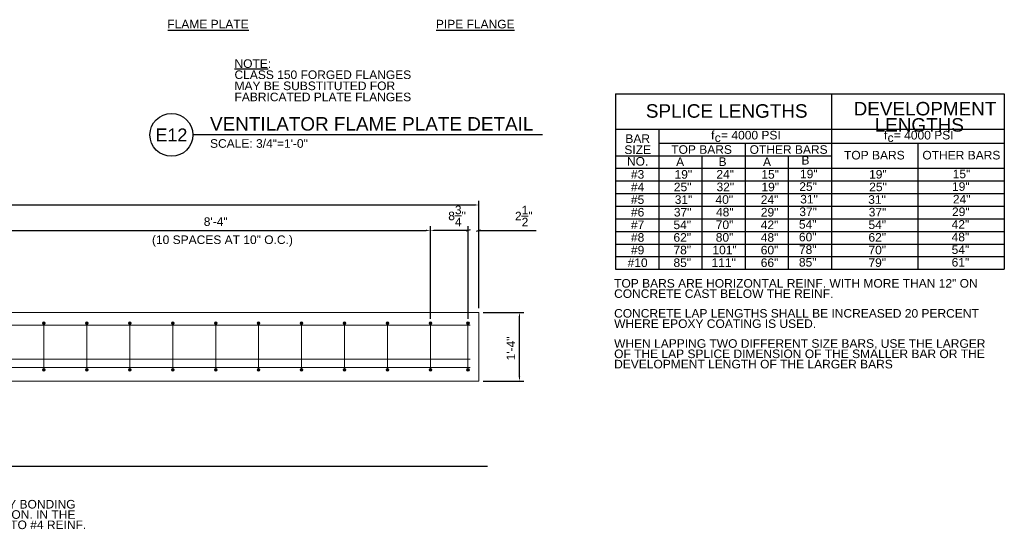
# Model space of a CAD drawing. Header units: inches. Extents: x 14731 to 15192, y 29822 to 30134.
# Tile 4 of 6: x 14954 to 15184, y 29822 to 29942. Entities that reach past the tile are written whole.
import ezdxf
from ezdxf.enums import TextEntityAlignment as Align

# ---------------------------------------------------------------- set-up
doc = ezdxf.new("R2010")
doc.units = ezdxf.units.IN
doc.header["$LTSCALE"] = 0.05
doc.header["$MEASUREMENT"] = 0
for name, color, linetype, lineweight in [('G-ANN-TTLB', 7, 'Continuous', 0), ('G-ANNO-DIM', 1, 'Continuous', 0), ('G-ANNO-TEXT', 7, 'Continuous', 30), ('S-BEAM-PRIM', 7, 'Continuous', 13), ('S-REIN-RBAR', 7, 'Continuous', 13), ('WC-REINF', 7, 'Continuous', 0)]:
    doc.layers.add(name, color=color, linetype=linetype, lineweight=lineweight)
doc.styles.add("3 4 1'-0", font='arial.ttf', dxfattribs={"height": 2})
doc.styles.add('Style-Arial', font='arial.ttf')
doc.dimstyles.new("3 4 1'-0", dxfattribs={"dimtxt": 2, "dimasz": 1, "dimexe": 1, "dimexo": 1, "dimgap": 1, "dimtad": 1, "dimdec": 0, "dimrnd": 0.0625, "dimzin": 11, "dimdsep": 46, "dimlunit": 4, "dimtxsty": "3 4 1'-0", "dimcen": 0, "dimadec": 4, "dimazin": 3, "dimtfac": 1, "dimtdec": 0, "dimtofl": 0, "dimtmove": 0, "dimatfit": 3, "dimfxl": 1, "dimtolj": 1, "dimtzin": 0, "dimarcsym": 0})

# ---------------------------------------------------------------- blocks, each defined once
blk = doc.blocks.new('REINFDOT')
at = {"layer": 'WC-REINF'}
for radius in [0.00313, 0.00187, 0.000625]:
    blk.add_circle((0, 0), radius, dxfattribs=at)
blk = doc.blocks.new('REINF. DOT_3')
at = {"layer": 'S-REIN-RBAR', "xscale": 100, "yscale": 100, "zscale": 100, "rotation": 90}
blk.add_blockref('REINFDOT', (36.533405, 24.589429), dxfattribs=at)
blk = doc.blocks.new('REINF. DOT_4')
at = {"layer": 'S-REIN-RBAR', "extrusion": (0, 0, -1), "xscale": 100, "yscale": -100, "zscale": 100, "rotation": 90}
blk.add_blockref('REINFDOT', (-36.533405, 24.589429), dxfattribs=at)
blk = doc.blocks.new('*U494')
at = {"layer": 'S-REIN-RBAR'}
blk.add_line((-0.000018, -5.444407, -0.00002), (-0.000018, 5.444408, -0.00002), dxfattribs=at)
at = {"layer": 'S-REIN-RBAR', "extrusion": (0, 0, -1), "rotation": 165}
blk.add_blockref('REINF. DOT_3', (41.65279, 19.740431, 0.00002), dxfattribs=at)
at = {"layer": 'S-REIN-RBAR', "rotation": 345}
blk.add_blockref('REINF. DOT_4', (-41.65279, -19.74043, -0.00002), dxfattribs=at)
blk = doc.blocks.new('*D522')
at = {"layer": 'G-ANNO-DIM', "color": 0, "lineweight": -2, "transparency": 16777216}
for p, q in [((15062.12, 29873.42), (15071.6, 29873.42)), ((15070.6, 29858.42), (15070.6, 29872.42)), ((15062.12, 29857.42), (15071.6, 29857.42))]:
    blk.add_line(p, q, dxfattribs=at)
at = {"layer": 'G-ANNO-DIM', "color": 0, "transparency": 16777216}
for points in [[(15070.43, 29872.42), (15070.77, 29872.42), (15070.6, 29873.42)], [(15070.43, 29858.42), (15070.77, 29858.42), (15070.6, 29857.42)]]:
    blk.add_solid(points, dxfattribs=at)
at = {"layer": 'G-ANNO-DIM', "color": 0, "transparency": 16777216, "insert": (15068.59, 29865.03), "char_height": 2, "attachment_point": 5, "rotation": 90, "style": "3 4 1'-0"}
blk.add_mtext('\\A1;1\'-4"', dxfattribs=at)
blk = doc.blocks.new('_Oblique_0.3')
at = {"color": 0, "linetype": 'ByBlock', "lineweight": -2}
for p, q in [((0, 0), (-1, 0)), ((0.5, 0.166667), (-0.5, -0.166667))]:
    blk.add_line(p, q, dxfattribs=at)
blk = doc.blocks.new('*D525')
at = {"layer": 'G-ANNO-DIM', "color": 0, "lineweight": -2, "transparency": 16777216}
for p, q in [((15049.87, 29871.95), (15049.87, 29893.55)), ((15058.62, 29871.95), (15058.62, 29893.55)), ((15057.62, 29892.55), (15050.87, 29892.55))]:
    blk.add_line(p, q, dxfattribs=at)
at = {"layer": 'G-ANNO-DIM', "color": 0, "transparency": 16777216}
blk.add_solid([(15050.87, 29892.72), (15050.87, 29892.38), (15049.87, 29892.55)], dxfattribs=at)
at = {"layer": 'G-ANNO-DIM', "color": 0, "lineweight": -2, "transparency": 16777216}
blk.add_blockref('_Oblique_0.3', (15058.62, 29892.55), dxfattribs=at)
at = {"layer": 'G-ANNO-DIM', "color": 0, "transparency": 16777216, "insert": (15056.07, 29895.92), "char_height": 2, "attachment_point": 5, "style": "3 4 1'-0"}
blk.add_mtext('\\A1;8{\\H1x;\\S3/4;}"', dxfattribs=at)
blk = doc.blocks.new('*D526')
at = {"layer": 'G-ANNO-DIM', "color": 0, "lineweight": -2, "transparency": 16777216}
for p, q in [((15058.62, 29871.95), (15058.62, 29893.55)), ((15061.12, 29874.42), (15061.12, 29893.55)), ((15057.62, 29892.55), (15056.62, 29892.55)), ((15062.12, 29892.55), (15074.51, 29892.55))]:
    blk.add_line(p, q, dxfattribs=at)
blk.add_blockref('_Oblique_0.3', (15058.62, 29892.55), dxfattribs=at)
at = {"layer": 'G-ANNO-DIM', "color": 0, "lineweight": -2, "transparency": 16777216, "rotation": 180}
blk.add_blockref('_Oblique_0.3', (15061.12, 29892.55), dxfattribs=at)
at = {"layer": 'G-ANNO-DIM', "color": 0, "transparency": 16777216, "insert": (15071.61, 29895.89), "char_height": 2, "attachment_point": 5, "style": "3 4 1'-0"}
blk.add_mtext('\\A1;2{\\H1x;\\S1/2;}"', dxfattribs=at)
blk = doc.blocks.new('*D527')
at = {"layer": 'G-ANNO-DIM', "color": 0, "lineweight": -2, "transparency": 16777216}
for p, q in [((14743.12, 29874.42), (14743.12, 29899.47)), ((14744.12, 29898.47), (15060.12, 29898.47)), ((15061.12, 29874.42), (15061.12, 29899.47))]:
    blk.add_line(p, q, dxfattribs=at)
at = {"layer": 'G-ANNO-DIM', "color": 0, "transparency": 16777216}
for points in [[(14744.12, 29898.64), (14744.12, 29898.3), (14743.12, 29898.47)], [(15060.12, 29898.64), (15060.12, 29898.3), (15061.12, 29898.47)]]:
    blk.add_solid(points, dxfattribs=at)
at = {"layer": 'G-ANNO-DIM', "color": 0, "transparency": 16777216, "insert": (14902.12, 29900.49), "char_height": 2, "attachment_point": 5, "style": "3 4 1'-0"}
blk.add_mtext('\\A1;26\'-6"', dxfattribs=at)
blk = doc.blocks.new('*D521')
at = {"layer": 'G-ANNO-DIM', "color": 0, "lineweight": -2, "transparency": 16777216}
for p, q in [((14949.87, 29871.95), (14949.87, 29893.55)), ((15049.87, 29871.95), (15049.87, 29893.55)), ((14950.87, 29892.55), (15048.87, 29892.55))]:
    blk.add_line(p, q, dxfattribs=at)
at = {"layer": 'G-ANNO-DIM', "color": 0, "transparency": 16777216}
for points in [[(14950.87, 29892.72), (14950.87, 29892.38), (14949.87, 29892.55)], [(15048.87, 29892.72), (15048.87, 29892.38), (15049.87, 29892.55)]]:
    blk.add_solid(points, dxfattribs=at)
at = {"layer": 'G-ANNO-DIM', "color": 0, "transparency": 16777216, "insert": (14999.87, 29894.57), "char_height": 2, "attachment_point": 5, "style": "3 4 1'-0"}
blk.add_mtext('\\A1;8\'-4"', dxfattribs=at)

msp = doc.modelspace()

# ---------------------------------------------------------------- linework, layer by layer
at = {"layer": 'G-ANNO-TEXT'}
for p, q in [((14988.68717, 29939.25382467, 6.159469), (15007.561256, 29939.25382467, 6.159469)), ((15051.228548, 29939.25382467, 6.159469), (15069.430105, 29939.25382467, 6.159469)), ((15004.266579, 29930.22165167, 0.879941), (15012.053267, 29930.22165167, 0.879941)), ((15092.97365, 29924.41264467, 1.759843), (15092.973389, 29883.48921167, 1.759843)), ((15092.97365, 29924.41264467, 1.759843), (15143.267526, 29924.41264467, 1.759843)), ((15143.267526, 29924.41264467, 1.759843), (15143.267223, 29883.48896667, 1.759843)), ((15143.267484, 29924.41244767, 1.759843), (15183.502678, 29924.41244767, 1.759843)), ((15183.502678, 29924.41244767, 1.759843), (15183.502375, 29883.48876967, 1.759843)), ((15143.267484, 29922.31257967, 1.759843), (15143.267223, 29883.48896667, 1.759843)), ((15092.973608, 29916.13630867, 1.759843), (15143.267507, 29916.13630867, 1.759843)), ((15103.032291, 29916.13630867, 1.759843), (15103.032071, 29883.48916267, 1.759843)), ((15143.267443, 29916.13611267, 1.759843), (15183.502659, 29916.13611267, 1.759843)), ((15075.955018, 29914.81098567), (14994.548283, 29914.81098567)), ((15103.032269, 29912.90128667, 1.759843), (15143.267478, 29912.90101667, 1.759843)), ((15123.149832, 29912.90101667, 1.759843), (15123.149581, 29883.48906467, 1.759843)), ((15143.267421, 29912.90109067, 1.759843), (15183.50263, 29912.90081967, 1.759843)), ((15163.384983, 29912.90081967, 1.759843), (15163.384733, 29883.48886767, 1.759843)), ((15092.973567, 29909.95984167, 1.759843), (15143.267452, 29909.95984167, 1.759843)), ((15113.090993, 29909.95984167, 1.759843), (15113.090758, 29883.48911367, 1.759843)), ((15133.208633, 29909.95984167, 1.759843), (15133.208398, 29883.48901567, 1.759843)), ((15092.973547, 29907.01866667, 1.759843), (15143.267426, 29907.01866667, 1.759843)), ((15143.267381, 29907.01846967, 1.759843), (15183.502578, 29907.01846967, 1.759843)), ((15092.973527, 29904.07749167, 1.759843), (15143.2674, 29904.07749167, 1.759843)), ((15143.267361, 29904.07729467, 1.759843), (15183.502552, 29904.07729467, 1.759843)), ((15092.973507, 29901.13631667, 1.759843), (15143.267374, 29901.13631667, 1.759843)), ((15143.267342, 29901.13611967, 1.759843), (15183.502525, 29901.13611967, 1.759843)), ((15092.973488, 29898.19514167, 1.759843), (15143.267347, 29898.19514167, 1.759843)), ((15143.267322, 29898.19494467, 1.759843), (15183.502499, 29898.19494467, 1.759843)), ((15092.973468, 29895.25396667, 1.759843), (15143.267321, 29895.25396667, 1.759843)), ((15143.267302, 29895.25376967, 1.759843), (15183.502473, 29895.25376967, 1.759843)), ((15092.973448, 29892.31278567, 1.759843), (15143.267295, 29892.31253967, 1.759843)), ((15143.267282, 29892.31253967, 1.759843), (15183.502447, 29892.31234367, 1.759843)), ((15092.973428, 29889.37161067, 1.759843), (15143.267269, 29889.37136467, 1.759843)), ((15143.267263, 29889.37136467, 1.759843), (15183.502421, 29889.37116867, 1.759843)), ((15092.973409, 29886.43042967, 1.759843), (15143.267249, 29886.43018467, 1.759843)), ((15143.267243, 29886.43018467, 1.759843), (15183.502401, 29886.42998767, 1.759843)), ((15092.973389, 29883.48921167, 1.759843), (15143.267229, 29883.48896667, 1.759843)), ((15143.267223, 29883.48896667, 1.759843), (15183.502381, 29883.48876967, 1.759843)), ((15063.161649, 29837.47326967), (14752.290316, 29837.47326967))]:
    msp.add_line(p, q, dxfattribs=at)
msp.add_circle((14989.550617, 29914.81098567), 4.99766557, dxfattribs=at)
at = {"layer": 'S-BEAM-PRIM'}
msp.add_3dface([(14743.118178, 29873.42474967), (14743.118178, 29857.42474967), (15061.118178, 29857.42474967), (15061.118178, 29873.42474967)], dxfattribs=at)
at = {"layer": 'S-REIN-RBAR'}
for p, q in [((14745.118178, 29870.42474967), (15059.118178, 29870.42474967)), ((14745.118178, 29862.54974967), (15059.118178, 29862.54974967)), ((14745.118178, 29860.54974967), (15059.118178, 29860.54974967))]:
    msp.add_line(p, q, dxfattribs=at)

# ---------------------------------------------------------------- block references
at = {"layer": 'S-REIN-RBAR', "extrusion": (0, 0, -1)}
for p in [(-14959.86816, 29865.50314667, 0.00002), (-14969.86816, 29865.50314667, 0.00002), (-14979.86816, 29865.50314667, 0.00002), (-14989.86816, 29865.50314667, 0.00002), (-14999.86816, 29865.50314667, 0.00002), (-15009.86816, 29865.50314667, 0.00002), (-15019.86816, 29865.50314667, 0.00002), (-15029.86816, 29865.50314667, 0.00002), (-15039.86816, 29865.50314667, 0.00002), (-15049.86816, 29865.50314667, 0.00002), (-15058.61816, 29865.50314667, 0.00002)]:
    msp.add_blockref('*U494', p, dxfattribs=at)

# ---------------------------------------------------------------- texts
at = {"layer": 'G-ANN-TTLB', "color": 7, "linetype": 'Continuous', "lineweight": 25, "style": 'Style-Arial'}
msp.add_text('SPLICE LENGTHS', height=3.149606, dxfattribs=at).set_placement((15100.033847, 29918.81237167, -1.759823))
at = {"layer": 'G-ANN-TTLB', "color": 7, "linetype": 'Continuous', "lineweight": 25, "insert": (15148.416866, 29915.52142167, -1.759823), "char_height": 3.149606, "attachment_point": 7, "line_spacing_factor": 0.72, "style": 'Style-Arial'}
msp.add_mtext('\\fArial|b0|i0|c00|p39;DEVELOPMENT \\P    LENGTHS', dxfattribs=at)
at = {"layer": 'G-ANN-TTLB', "color": 7, "linetype": 'Continuous', "lineweight": 18, "char_height": 2, "attachment_point": 1, "line_spacing_factor": 0.72}
for s, insert in [('\\fArial|b0|i0|c00|p39;TOP BARS ARE HORIZONTAL REINF. WITH MORE THAN 12" ON\\PCONCRETE CAST BELOW THE REINF.', (15092.64799, 29881.20738567, -1.759823)), ('\\fArial|b0|i0|c00|p39;CONCRETE LAP LENGTHS SHALL BE INCREASED 20 PERCENT\\PWHERE EPOXY COATING IS USED.', (15092.64799, 29874.21057967, -1.759823)), ('\\fArial|b0|i0|c00|p39;WHEN LAPPING TWO DIFFERENT SIZE BARS, USE THE LARGER\\POF THE LAP SPLICE DIMENSION OF THE SMALLER BAR OR THE\\PDEVELOPMENT LENGTH OF THE LARGER BARS', (15092.64799, 29867.17871267, -1.759823)), ('\\fArial|b0|i0|c00|p39;NOTES:\\PPROVIDE ELECTRICAL CONTINUITY WITHIN THE PRECAST ROOF PANEL BY BONDING\\PAT 4\'-0" O.C.  ACROSS TOP OF STIRRUPS TO END ANGLES IN ONE DIRECTION. IN THE \\POTHER DIRECTION, ELECTRICALLY BOND #4 BARS FROM BOTTOM PLATE TO #4 REINF.', (14850.659129, 29832.11666667, -3.519665))]:
    msp.add_mtext(s, dxfattribs=dict(at, insert=insert))
at = {"layer": 'G-ANNO-TEXT', "color": 7, "linetype": 'Continuous', "lineweight": 25, "style": 'Style-Arial'}
msp.add_text('VENTILATOR FLAME PLATE DETAIL', height=3.149606, dxfattribs=at).set_placement((14998.548282, 29915.81098467))
at = {"layer": 'G-ANNO-TEXT', "color": 7, "linetype": 'Continuous', "lineweight": 18, "style": 'Style-Arial'}
msp.add_text('E12', height=3, dxfattribs=at).set_placement((14989.550617, 29914.81098567), align=Align.MIDDLE_CENTER)
at = {"layer": 'G-ANNO-TEXT', "style": 'Style-Arial'}
for s, p in [('f  = 4000 PSI', (15123.334022, 29913.74488067, 1.759843)), ('f  = 4000 PSI', (15163.569174, 29913.74468367, 1.759843)), ('c', (15116.783416, 29913.15840367, 1.759843)), ('c', (15157.018567, 29913.15820667, 1.759843)), ('TOP BARS', (15113.010129, 29910.39916167, 1.759843)), ('OTHER BARS', (15133.275712, 29910.39916167, 1.759843)), ('NO.', (15098.114701, 29907.64045967, 1.759843)), ('A', (15108.01447, 29907.55005167, 1.759843)), ('B', (15117.889522, 29907.56721967, 1.759843)), ('A', (15128.251106, 29907.54707067, 1.759843)), ('B', (15137.199738, 29907.90101867, 1.759843)), ('TOP BARS', (15153.245281, 29909.08223367, 1.759843)), ('OTHER BARS', (15173.510864, 29909.08223367, 1.759843)), ('19"', (15108.764517, 29904.60887667, 1.759843)), ('24"', (15118.507216, 29904.62604467, 1.759843)), ('15"', (15128.986446, 29904.60589567, 1.759843)), ('19"', (15137.979088, 29904.70878067, 1.759843)), ('19"', (15154.066136, 29904.62584867, 1.759843)), ('15"', (15173.538008, 29904.70858467, 1.759843)), ('#3', (15098.114701, 29904.60887667, 1.759843)), ('#4', (15098.114682, 29901.66770167, 1.759843)), ('25"', (15108.602752, 29901.66770167, 1.759843)), ('32"', (15118.536628, 29901.68486967, 1.759843)), ('19"', (15129.001152, 29901.66472067, 1.759843)), ('25"', (15137.817324, 29901.76760567, 1.759843)), ('25"', (15154.095547, 29901.68467367, 1.759843)), ('19"', (15173.376244, 29901.76740967, 1.759843)), ('#5', (15098.114662, 29898.72652667, 1.759843)), ('31"', (15108.808634, 29898.72652667, 1.759843)), ('40"', (15118.301334, 29898.74369467, 1.759843)), ('24"', (15128.839387, 29898.72354567, 1.759843)), ('31"', (15138.023206, 29898.82643067, 1.759843)), ('31"', (15153.860253, 29898.74349867, 1.759843)), ('24"', (15173.582126, 29898.82623467, 1.759843)), ('#6', (15098.114642, 29895.78535167, 1.759843)), ('37"', (15108.602752, 29895.78535167, 1.759843)), ('48"', (15118.418981, 29895.80251967, 1.759843)), ('29"', (15128.854093, 29895.78237067, 1.759843)), ('37"', (15137.817324, 29895.88525567, 1.759843)), ('37"', (15153.9779, 29895.80232367, 1.759843)), ('29"', (15173.376244, 29895.88505967, 1.759843)), ('#7', (15098.114622, 29892.84417667, 1.759843)), ('54"', (15108.514517, 29892.84417667, 1.759843)), ('70"', (15118.360157, 29892.86134467, 1.759843)), ('42"', (15128.839387, 29892.84119567, 1.759843)), ('54"', (15137.729089, 29892.94408067, 1.759843)), ('54"', (15153.919077, 29892.86114867, 1.759843)), ('42"', (15173.288008, 29892.94388467, 1.759843)), ('#8', (15098.114602, 29889.90299567, 1.759843)), ('62"', (15108.51451, 29889.90300167, 1.759843)), ('80"', (15118.360151, 29889.92016967, 1.759843)), ('48"', (15128.839381, 29889.90002067, 1.759843)), ('60"', (15137.729082, 29890.00290567, 1.759843)), ('62"', (15153.919071, 29889.91997367, 1.759843)), ('48"', (15173.288002, 29890.00270967, 1.759843)), ('#9', (15098.114583, 29886.96182067, 1.759843)), ('78"', (15108.514491, 29886.96182667, 1.759843)), ('101"', (15118.360131, 29886.97899467, 1.759843)), ('60"', (15128.839361, 29886.95884567, 1.759843)), ('78"', (15137.729062, 29887.06173067, 1.759843)), ('70"', (15153.919051, 29886.97879867, 1.759843)), ('54"', (15173.287982, 29887.06153467, 1.759843)), ('#10', (15098.114563, 29884.02063967, 1.759843)), ('85"', (15108.514471, 29884.02064567, 1.759843)), ('111"', (15118.152794, 29884.03781467, 1.759843)), ('66"', (15128.839342, 29884.01766567, 1.759843)), ('85"', (15137.729043, 29884.12055067, 1.759843)), ('79"', (15153.919031, 29884.03761767, 1.759843)), ('61"', (15173.287962, 29884.12035367, 1.759843))]:
    msp.add_text(s, height=2, dxfattribs=at).set_placement(p, align=Align.CENTER)
at = {"layer": 'G-ANNO-TEXT', "color": 7, "char_height": 2, "attachment_point": 1, "style": "3 4 1'-0"}
for s, insert, line_spacing_factor in [('FLAME PLATE', (14988.600024, 29941.63529267, 0.879941), 0.6), ('PIPE FLANGE', (15051.141402, 29941.63529267, 0.879941), 0.6), ('\\pt12;NOTE:\\PCLASS 150 FORGED FLANGES\\PMAY BE SUBSTITUTED FOR\\PFABRICATED PLATE FLANGES', (15004.248355, 29932.42612467, 0.879941), 0.776524), ('(10 SPACES AT 10" O.C.)', (14985.029042, 29891.37260667), 0.6)]:
    msp.add_mtext(s, dxfattribs=dict(at, insert=insert, line_spacing_factor=line_spacing_factor))
at = {"layer": 'G-ANNO-TEXT', "color": 7, "linetype": 'Continuous', "lineweight": 18, "insert": (14998.548282, 29913.80798167), "char_height": 2, "attachment_point": 1, "line_spacing_factor": 0.72}
msp.add_mtext('\\fArial|b0|i0|c00|p39;SCALE: 3/4"=1\'-0"', dxfattribs=at)
at = {"layer": 'G-ANNO-TEXT', "insert": (15098.139714, 29910.31918567, 1.759843), "char_height": 2, "attachment_point": 8, "line_spacing_factor": 0.776524}
msp.add_mtext('\\fArial|b0|i0|c00|p39;BAR\\PSIZE', dxfattribs=at)

# ---------------------------------------------------------------- dimensions: what is measured, and where the dimension line sits
at = {"layer": 'G-ANNO-DIM'}
for base, p1, p2, picture, middle in [((15061.118178, 29898.4686366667), (14743.118178, 29873.4247496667), (15061.118178, 29873.4247496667), '*D527', (14902.118178, 29900.4897826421)), ((15049.868178, 29892.5488936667), (14949.868178, 29870.9475546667), (15049.868178, 29870.9475546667), '*D521', (14999.868178, 29894.5700396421))]:
    dim = msp.add_linear_dim(base=base, p1=p1, p2=p2, dimstyle="3 4 1'-0", override={"dimdec": 8, "dimlunit": 4, "dimtdec": 4}, dxfattribs=at)
    dim.commit()
    dim.dimension.update_dxf_attribs({"geometry": picture, "text_midpoint": middle})
for base, p1, p2, angle, override, picture, middle in [((15049.868178, 29892.5488936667), (15058.618178, 29870.9475546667), (15049.868178, 29870.9475546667), 180, {"dimdec": 8, "dimlunit": 4, "dimblk1": '_Oblique_0.3', "dimsah": 1, "dimtdec": 4}, '*D525', (15056.072233, 29892.5488936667)), ((15070.598658, 29873.4247496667), (15061.118178, 29857.4247496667), (15061.118178, 29873.4247496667), 90, {"dimdec": 8, "dimlunit": 4, "dimtdec": 4}, '*D522', (15070.598658, 29865.0266006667))]:
    dim = msp.add_linear_dim(base=base, p1=p1, p2=p2, angle=angle, dimstyle="3 4 1'-0", override=override, dxfattribs=at)
    dim.commit()
    dim.dimension.update_dxf_attribs({"geometry": picture, "text_midpoint": middle, "dimtype": 160})
dim = msp.add_linear_dim(base=(15061.118178, 29892.54889367), p1=(15058.618178, 29870.94755467), p2=(15061.118178, 29873.42474967), dimstyle="3 4 1'-0", override={"dimdec": 8, "dimlunit": 4, "dimblk": '_Oblique_0.3', "dimtdec": 4}, dxfattribs=at)
dim.commit()
dim.dimension.update_dxf_attribs({"geometry": '*D526', "text_midpoint": (15071.614768, 29892.54889367), "dimtype": 160})

doc.saveas('drawing.dxf')
